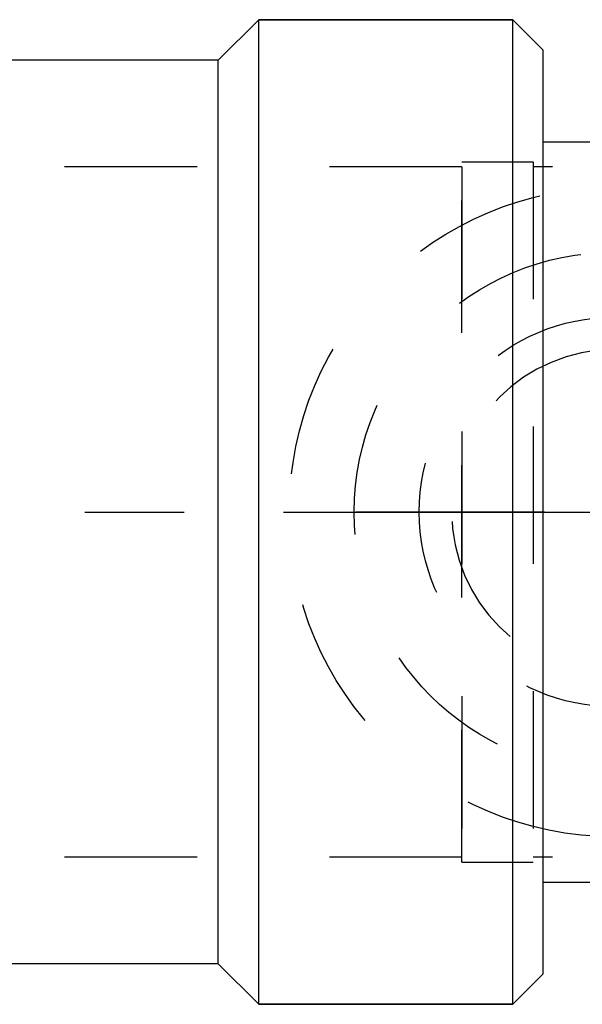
# Model space of a CAD drawing. Header units: millimetres. Extents: x 439 to 562, y 476 to 524.
# Tile 2 of 12: x 504 to 531, y 476 to 524. Entities that reach past the tile are written whole.
import ezdxf

# ---------------------------------------------------------------- set-up
doc = ezdxf.new("R2010")
doc.units = ezdxf.units.MM
doc.header["$LTSCALE"] = 65.185185
doc.linetypes.add('CENTER', pattern=[0.6, 0.375, -0.075, 0.075, -0.075])
doc.linetypes.add('HIDDEN', pattern=[0.2, 0.1, -0.1])
for name, color, linetype in [('ACHSEN_S', 7, 'CONTINUOUS'), ('FASEN', 7, 'CONTINUOUS'), ('KOERPER', 7, 'CONTINUOUS'), ('KONST.EL_MIT_GEO', 7, 'CONTINUOUS'), ('KURVEN', 7, 'CONTINUOUS')]:
    doc.layers.add(name, color=color, linetype=linetype)

msp = doc.modelspace()

# ---------------------------------------------------------------- linework, layer by layer
at = {"layer": 'ACHSEN_S', "color": 2, "linetype": 'CENTER'}
msp.add_line((438.512, 500), (561.706, 500), dxfattribs=at)
at = {"layer": 'FASEN', "color": 7, "linetype": 'Continuous'}
for p, q in [((515.512, 524.25), (528.012, 524.25)), ((528.012, 475.75), (528.012, 524.25)), ((529.512, 522.75), (528.012, 524.25)), ((529.512, 477.25), (529.512, 522.75)), ((529.512, 477.25), (528.012, 475.75)), ((515.512, 475.75), (528.012, 475.75))]:
    msp.add_line(p, q, dxfattribs=at)
at = {"layer": 'KOERPER', "color": 7, "linetype": 'Continuous'}
for p, q in [((515.512, 524.25), (513.512, 522.25)), ((515.512, 475.75), (515.512, 524.25)), ((528.012, 524.25), (515.512, 524.25)), ((513.512, 522.25), (459.512, 522.25)), ((513.512, 477.75), (513.512, 522.25)), ((513.512, 477.75), (459.512, 477.75)), ((515.512, 475.75), (513.512, 477.75)), ((528.012, 475.75), (515.512, 475.75))]:
    msp.add_line(p, q, dxfattribs=at)
at = {"layer": 'KOERPER', "color": 8, "linetype": 'HIDDEN'}
for p, q in [((525.512, 517), (525.512, 483)), ((529.015, 517), (529.015, 483))]:
    msp.add_line(p, q, dxfattribs=at)
at = {"layer": 'KONST.EL_MIT_GEO', "color": 7, "linetype": 'Continuous'}
for p, q in [((529.512, 518.232), (532.012, 518.232)), ((529.512, 481.768), (532.012, 481.768))]:
    msp.add_line(p, q, dxfattribs=at)
at = {"layer": 'KONST.EL_MIT_GEO', "color": 8, "linetype": 'HIDDEN'}
for p, q in [((529.512, 481.768), (529.512, 518.232)), ((525.512, 517.25), (529.015, 517.25)), ((525.512, 482.75), (525.512, 517.25)), ((529.015, 517.25), (529.015, 482.75)), ((525.512, 517), (495.011, 517)), ((543.011, 517), (529.015, 517)), ((525.512, 483), (495.011, 483)), ((525.512, 482.75), (529.015, 482.75)), ((543.011, 483), (529.015, 483))]:
    msp.add_line(p, q, dxfattribs=at)
at = {"layer": 'KURVEN', "color": 8, "linetype": 'HIDDEN'}
for p, q in [((525.488, 500), (520.281, 500)), ((542.611, 500), (525.263, 500))]:
    msp.add_line(p, q, dxfattribs=at)
for radius in [16, 12.8, 9.6]:
    msp.add_circle((533.011, 500), radius, dxfattribs=at)
msp.add_arc((533.011, 500), 8, 90, 360, dxfattribs=at)

doc.saveas('drawing.dxf')
